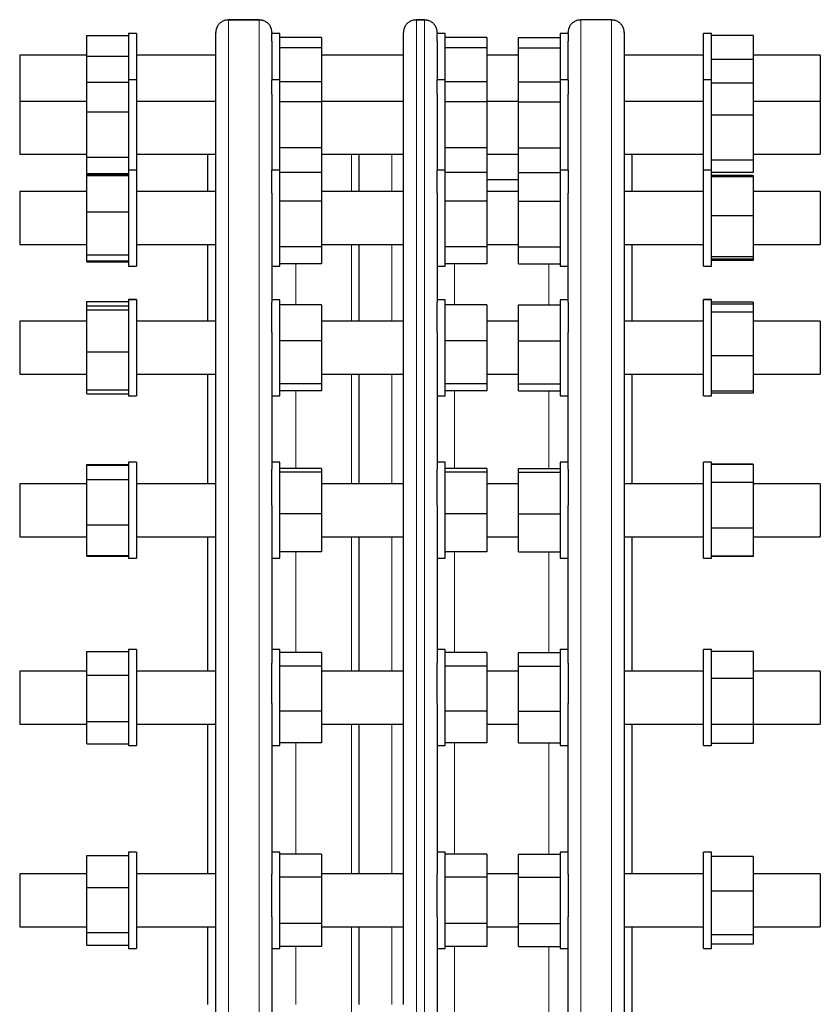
# Model space of a CAD drawing. Header units: millimetres. Extents: x 60 to 2033, y 72 to 1955.
# Tile 5 of 5: x 1533 to 2033, y 1315 to 1930. Entities that reach past the tile are written whole.
import ezdxf

# ---------------------------------------------------------------- set-up
doc = ezdxf.new("R2010")
doc.units = ezdxf.units.MM

msp = doc.modelspace()

# ---------------------------------------------------------------- linework, layer by layer
at = {"color": 7, "linetype": 'Continuous', "lineweight": 25}
for p, q in [((1682.97, 1929.54), (1663.97, 1929.54)), ((1663.97, 1929.54), (1682.97, 1929.54)), ((1781.18, 1929.54), (1786.18, 1929.54)), ((1786.18, 1929.54), (1781.18, 1929.54)), ((1902.97, 1929.54), (1883.97, 1929.54)), ((1575.47, 1919.73), (1601.47, 1919.73)), ((1575.47, 1906.74), (1575.47, 1919.73)), ((1606.47, 1920.91), (1601.47, 1920.91)), ((1606.47, 1920.91), (1601.47, 1920.91)), ((1601.47, 1920.91), (1601.47, 1892.01)), ((1601.47, 1920.91), (1601.47, 1920.91)), ((1606.47, 1920.91), (1606.47, 1892.01)), ((1606.47, 1920.91), (1606.47, 1920.91)), ((1655.97, 707.56), (1655.97, 1921.56)), ((1690.97, 1921.56), (1690.97, 1920.91)), ((1695.97, 1920.91), (1690.97, 1920.91)), ((1695.97, 1920.91), (1690.97, 1920.91)), ((1690.97, 1916.09), (1690.97, 1920.91)), ((1695.97, 1892.01), (1695.97, 1920.91)), ((1695.97, 1920.91), (1695.97, 1920.91)), ((1773.18, 1314.53), (1773.18, 1921.56)), ((1794.18, 1921.56), (1794.18, 1920.91)), ((1799.18, 1920.91), (1794.18, 1920.91)), ((1799.18, 1920.91), (1794.18, 1920.91)), ((1794.18, 1916.09), (1794.18, 1920.91)), ((1799.18, 1892.01), (1799.18, 1920.91)), ((1799.18, 1920.91), (1799.18, 1920.91)), ((1875.97, 1920.91), (1870.97, 1920.91)), ((1875.97, 1920.91), (1870.97, 1920.91)), ((1870.97, 1920.91), (1870.97, 1892.01)), ((1870.97, 1920.91), (1870.97, 1920.91)), ((1875.97, 1920.91), (1875.97, 1921.56)), ((1875.97, 1920.91), (1875.97, 1916.09)), ((1910.97, 1921.56), (1910.97, 1314.56)), ((1965.47, 1920.91), (1960.47, 1920.91)), ((1965.47, 1920.91), (1960.47, 1920.91)), ((1960.47, 1905.29), (1960.47, 1920.91)), ((1960.47, 1920.91), (1960.47, 1920.91)), ((1965.47, 1905.29), (1965.47, 1920.91)), ((1965.47, 1920.91), (1965.47, 1920.91)), ((1991.47, 1919.77), (1965.47, 1919.77)), ((1991.47, 1919.77), (1991.47, 1904.74)), ((1690.97, 1916.09), (1690.97, 1892.01)), ((1721.97, 1918.49), (1695.97, 1918.49)), ((1721.97, 1918.49), (1721.97, 1912.07)), ((1794.18, 1916.09), (1794.18, 1892.01)), ((1825.18, 1918.49), (1799.18, 1918.49)), ((1825.18, 1918.49), (1825.18, 1912.07)), ((1844.97, 1918.49), (1870.97, 1918.49)), ((1844.97, 1912.07), (1844.97, 1918.49)), ((1875.97, 1892.01), (1875.97, 1916.09)), ((1575.47, 1907.41), (1533.47, 1907.41)), ((1575.47, 1907.41), (1533.47, 1907.41)), ((1533.47, 1907.41), (1533.47, 1901.84)), ((1533.47, 1907.41), (1533.47, 1907.41)), ((1575.47, 1890.47), (1575.47, 1906.74)), ((1575.47, 1906.74), (1601.47, 1906.74)), ((1655.97, 1907.41), (1606.47, 1907.41)), ((1655.97, 1907.41), (1606.47, 1907.41)), ((1721.97, 1912.07), (1695.97, 1912.07)), ((1721.97, 1912.07), (1721.97, 1890.79)), ((1773.18, 1907.41), (1721.97, 1907.41)), ((1773.18, 1907.41), (1721.97, 1907.41)), ((1825.18, 1912.07), (1799.18, 1912.07)), ((1825.18, 1912.07), (1825.18, 1890.79)), ((1844.97, 1907.41), (1825.18, 1907.41)), ((1844.97, 1907.41), (1825.18, 1907.41)), ((1844.97, 1912.07), (1870.97, 1912.07)), ((1844.97, 1890.79), (1844.97, 1912.07)), ((1960.47, 1907.41), (1910.97, 1907.41)), ((1960.47, 1907.41), (1910.97, 1907.41)), ((2033.47, 1907.41), (1991.47, 1907.41)), ((2033.47, 1907.41), (1991.47, 1907.41)), ((2033.47, 1907.41), (2033.47, 1901.84)), ((2033.47, 1907.41), (2033.47, 1907.41)), ((1533.47, 1901.84), (1533.47, 1878.51)), ((1960.47, 1892.01), (1960.47, 1905.29)), ((1965.47, 1892.01), (1965.47, 1905.29)), ((1991.47, 1904.74), (1965.47, 1904.74)), ((1991.47, 1904.74), (1991.47, 1889.99)), ((2033.47, 1901.84), (2033.47, 1878.51)), ((1575.47, 1890.47), (1601.47, 1890.47)), ((1575.47, 1872.07), (1575.47, 1890.47)), ((1606.47, 1892.01), (1601.47, 1892.01)), ((1601.47, 1892.01), (1601.47, 1891.59)), ((1601.47, 1891.59), (1601.47, 1835.67)), ((1606.47, 1892.01), (1606.47, 1891.59)), ((1606.47, 1891.59), (1606.47, 1835.67)), ((1695.97, 1892.01), (1690.97, 1892.01)), ((1690.97, 1882.93), (1690.97, 1892.01)), ((1695.97, 1848.99), (1695.97, 1892.01)), ((1721.97, 1890.79), (1695.97, 1890.79)), ((1721.97, 1890.79), (1721.97, 1878.27)), ((1799.18, 1892.01), (1794.18, 1892.01)), ((1794.18, 1882.93), (1794.18, 1892.01)), ((1799.18, 1848.99), (1799.18, 1892.01)), ((1825.18, 1890.79), (1799.18, 1890.79)), ((1825.18, 1890.79), (1825.18, 1878.27)), ((1844.97, 1890.79), (1870.97, 1890.79)), ((1844.97, 1878.27), (1844.97, 1890.79)), ((1875.97, 1892.01), (1870.97, 1892.01)), ((1870.97, 1892.01), (1870.97, 1848.99)), ((1875.97, 1892.01), (1875.97, 1882.93)), ((1965.47, 1892.01), (1960.47, 1892.01)), ((1960.47, 1870.16), (1960.47, 1892.01)), ((1965.47, 1870.16), (1965.47, 1892.01)), ((1991.47, 1889.99), (1965.47, 1889.99)), ((1991.47, 1889.99), (1991.47, 1869.86)), ((1690.97, 1882.93), (1690.97, 1835.5)), ((1794.18, 1882.93), (1794.18, 1835.5)), ((1875.97, 1835.5), (1875.97, 1882.93)), ((1575.47, 1878.51), (1533.47, 1878.51)), ((1533.47, 1878.51), (1533.47, 1869.91)), ((1655.97, 1878.51), (1606.47, 1878.51)), ((1721.97, 1878.27), (1695.97, 1878.27)), ((1773.18, 1878.51), (1721.97, 1878.51)), ((1721.97, 1878.27), (1721.97, 1849.48)), ((1825.18, 1878.27), (1799.18, 1878.27)), ((1844.97, 1878.51), (1825.18, 1878.51)), ((1825.18, 1878.27), (1825.18, 1849.48)), ((1844.97, 1849.48), (1844.97, 1878.27)), ((1844.97, 1878.27), (1870.97, 1878.27)), ((1960.47, 1878.51), (1910.97, 1878.51)), ((2033.47, 1878.51), (1991.47, 1878.51)), ((2033.47, 1878.51), (2033.47, 1869.91)), ((1533.47, 1869.91), (1533.47, 1845.51)), ((1575.47, 1843.6), (1575.47, 1872.07)), ((1575.47, 1872.07), (1601.47, 1872.07)), ((1960.47, 1835.67), (1960.47, 1870.16)), ((1965.47, 1835.67), (1965.47, 1870.16)), ((1991.47, 1869.86), (1965.47, 1869.86)), ((1991.47, 1869.86), (1991.47, 1841.87)), ((2033.47, 1869.91), (2033.47, 1845.51)), ((1533.47, 1845.51), (1575.47, 1845.51)), ((1606.47, 1845.51), (1655.97, 1845.51)), ((1650.97, 1822.17), (1650.97, 1845.51)), ((1721.97, 1849.48), (1695.97, 1849.48)), ((1695.97, 1835.67), (1695.97, 1848.99)), ((1721.97, 1849.48), (1721.97, 1834.2)), ((1721.97, 1845.51), (1772.68, 1845.51)), ((1745.18, 1845.51), (1745.18, 1822.17)), ((1825.18, 1849.48), (1799.18, 1849.48)), ((1799.18, 1835.67), (1799.18, 1848.99)), ((1825.18, 1849.48), (1825.18, 1834.2)), ((1825.18, 1845.51), (1844.97, 1845.51)), ((1844.97, 1849.48), (1870.97, 1849.48)), ((1844.97, 1834.2), (1844.97, 1849.48)), ((1870.97, 1848.99), (1870.97, 1835.67)), ((1910.97, 1845.51), (1960.47, 1845.51)), ((1915.97, 1822.17), (1915.97, 1845.51)), ((1991.47, 1845.51), (2033.47, 1845.51)), ((1575.47, 1843.6), (1601.47, 1843.6)), ((1575.47, 1833.54), (1575.47, 1843.6)), ((1991.47, 1841.87), (1965.47, 1841.87)), ((1991.47, 1841.87), (1991.47, 1834.02)), ((1575.47, 1833.54), (1601.47, 1833.54)), ((1575.47, 1833.09), (1601.47, 1833.09)), ((1575.47, 1832.33), (1575.47, 1833.09)), ((1606.47, 1835.65), (1601.47, 1835.65)), ((1601.47, 1835.65), (1601.47, 1833.38)), ((1601.47, 1833.38), (1601.47, 1775.65)), ((1606.47, 1835.65), (1606.47, 1833.38)), ((1606.47, 1833.38), (1606.47, 1775.65)), ((1695.97, 1835.65), (1690.97, 1835.65)), ((1690.97, 1821.27), (1690.97, 1835.5)), ((1695.97, 1786.95), (1695.97, 1835.65)), ((1721.97, 1834.2), (1695.97, 1834.2)), ((1721.97, 1834.2), (1721.97, 1816.2)), ((1799.18, 1835.65), (1794.18, 1835.65)), ((1794.18, 1821.27), (1794.18, 1835.5)), ((1799.18, 1786.95), (1799.18, 1835.65)), ((1825.18, 1834.2), (1799.18, 1834.2)), ((1825.18, 1834.2), (1825.18, 1816.2)), ((1844.97, 1834.2), (1870.97, 1834.2)), ((1844.97, 1816.2), (1844.97, 1834.2)), ((1875.97, 1835.65), (1870.97, 1835.65)), ((1870.97, 1835.65), (1870.97, 1786.95)), ((1875.97, 1835.5), (1875.97, 1821.27)), ((1965.47, 1835.65), (1960.47, 1835.65)), ((1960.47, 1807.18), (1960.47, 1835.65)), ((1965.47, 1807.18), (1965.47, 1835.65)), ((1991.47, 1834.02), (1965.47, 1834.02)), ((1575.47, 1832.33), (1601.47, 1832.33)), ((1575.47, 1809.44), (1575.47, 1832.33)), ((1844.97, 1829.56), (1825.18, 1829.56)), ((1991.47, 1832.28), (1965.47, 1832.28)), ((1991.47, 1831.35), (1965.47, 1831.35)), ((1991.47, 1832.28), (1991.47, 1831.35)), ((1991.47, 1831.35), (1991.47, 1807.12)), ((1575.47, 1822.17), (1533.47, 1822.17)), ((1533.47, 1822.17), (1533.47, 1822.15)), ((1575.47, 1822.15), (1533.47, 1822.15)), ((1533.47, 1822.15), (1533.47, 1810.14)), ((1650.97, 1822.17), (1606.47, 1822.17)), ((1655.97, 1822.15), (1606.47, 1822.15)), ((1690.97, 1821.27), (1690.97, 1753.12)), ((1773.18, 1822.15), (1721.97, 1822.15)), ((1794.18, 1821.27), (1794.18, 1753.12)), ((1844.97, 1822.15), (1825.18, 1822.15)), ((1875.97, 1753.12), (1875.97, 1821.27)), ((1960.47, 1822.15), (1910.97, 1822.15)), ((1960.47, 1822.17), (1915.97, 1822.17)), ((2033.47, 1822.17), (1991.47, 1822.17)), ((2033.47, 1822.15), (1991.47, 1822.15)), ((2033.47, 1822.17), (2033.47, 1822.15)), ((2033.47, 1822.15), (2033.47, 1810.14)), ((1721.97, 1816.2), (1695.97, 1816.2)), ((1721.97, 1816.2), (1721.97, 1787.65)), ((1825.18, 1816.2), (1799.18, 1816.2)), ((1825.18, 1816.2), (1825.18, 1787.65)), ((1844.97, 1816.2), (1870.97, 1816.2)), ((1844.97, 1787.65), (1844.97, 1816.2)), ((1533.47, 1810.14), (1533.47, 1789.15)), ((1575.47, 1782.76), (1575.47, 1809.44)), ((1575.47, 1809.44), (1601.47, 1809.44)), ((2033.47, 1810.14), (2033.47, 1789.15)), ((1960.47, 1775.65), (1960.47, 1807.18)), ((1965.47, 1775.65), (1965.47, 1807.18)), ((1991.47, 1807.12), (1965.47, 1807.12)), ((1991.47, 1807.12), (1991.47, 1781.42)), ((1533.47, 1789.15), (1575.47, 1789.15)), ((1606.47, 1789.15), (1655.97, 1789.15)), ((1650.97, 1741.19), (1650.97, 1789.17)), ((1721.97, 1787.65), (1695.97, 1787.65)), ((1695.97, 1775.65), (1695.97, 1786.95)), ((1721.97, 1789.15), (1773.09, 1789.15)), ((1721.97, 1787.65), (1721.97, 1777.11)), ((1745.18, 1789.17), (1745.18, 1741.19)), ((1825.18, 1787.65), (1799.18, 1787.65)), ((1799.18, 1775.65), (1799.18, 1786.95)), ((1825.18, 1789.15), (1844.97, 1789.15)), ((1825.18, 1787.65), (1825.18, 1777.11)), ((1844.97, 1787.65), (1870.97, 1787.65)), ((1844.97, 1777.11), (1844.97, 1787.65)), ((1870.97, 1786.95), (1870.97, 1775.65)), ((1910.97, 1789.15), (1960.47, 1789.15)), ((1915.97, 1741.19), (1915.97, 1789.17)), ((1991.47, 1789.15), (2033.47, 1789.15)), ((1575.47, 1782.76), (1601.47, 1782.76)), ((1575.47, 1778.97), (1575.47, 1782.76)), ((1575.47, 1778.97), (1601.47, 1778.97)), ((1575.47, 1778.24), (1575.47, 1778.97)), ((1575.47, 1778.24), (1601.47, 1778.24)), ((1991.47, 1781.42), (1965.47, 1781.42)), ((1991.47, 1779.95), (1965.47, 1779.95)), ((1991.47, 1779.05), (1965.47, 1779.05)), ((1991.47, 1781.42), (1991.47, 1779.95)), ((1991.47, 1779.95), (1991.47, 1779.05)), ((1601.47, 1775.65), (1606.47, 1775.65)), ((1690.97, 1775.65), (1695.97, 1775.65)), ((1721.97, 1777.11), (1695.97, 1777.11)), ((1794.18, 1775.65), (1799.18, 1775.65)), ((1825.18, 1777.11), (1799.18, 1777.11)), ((1844.97, 1777.11), (1870.97, 1777.11)), ((1870.97, 1775.65), (1875.97, 1775.65)), ((1960.47, 1775.65), (1965.47, 1775.65)), ((1575.47, 1753.43), (1601.47, 1753.43)), ((1575.47, 1750.9), (1575.47, 1753.43)), ((1606.47, 1754.69), (1601.47, 1754.69)), ((1601.47, 1754.69), (1601.47, 1754.67)), ((1606.47, 1754.67), (1601.47, 1754.67)), ((1601.47, 1754.67), (1601.47, 1749.15)), ((1606.47, 1754.69), (1606.47, 1754.67)), ((1606.47, 1754.67), (1606.47, 1749.15)), ((1695.97, 1754.67), (1690.97, 1754.67)), ((1690.97, 1734.2), (1690.97, 1753.12)), ((1695.97, 1701.21), (1695.97, 1754.67)), ((1799.18, 1754.67), (1794.18, 1754.67)), ((1794.18, 1734.2), (1794.18, 1753.12)), ((1799.18, 1701.21), (1799.18, 1754.67)), ((1875.97, 1754.67), (1870.97, 1754.67)), ((1870.97, 1754.67), (1870.97, 1701.21)), ((1875.97, 1753.12), (1875.97, 1734.2)), ((1965.47, 1754.69), (1960.47, 1754.69)), ((1960.47, 1754.67), (1960.47, 1754.69)), ((1965.47, 1754.67), (1960.47, 1754.67)), ((1960.47, 1719.49), (1960.47, 1754.67)), ((1965.47, 1754.67), (1965.47, 1754.69)), ((1965.47, 1719.49), (1965.47, 1754.67)), ((1991.47, 1753.12), (1965.47, 1753.12)), ((1991.47, 1753.12), (1991.47, 1751.78)), ((1575.47, 1750.9), (1601.47, 1750.9)), ((1575.47, 1748.23), (1575.47, 1750.9)), ((1575.47, 1748.23), (1601.47, 1748.23)), ((1575.47, 1722), (1575.47, 1748.23)), ((1601.47, 1749.15), (1601.47, 1694.67)), ((1606.47, 1749.15), (1606.47, 1694.67)), ((1721.97, 1751.54), (1695.97, 1751.54)), ((1721.97, 1751.54), (1721.97, 1728.97)), ((1825.18, 1751.54), (1799.18, 1751.54)), ((1825.18, 1751.54), (1825.18, 1728.97)), ((1844.97, 1728.97), (1844.97, 1751.54)), ((1844.97, 1751.54), (1870.97, 1751.54)), ((1991.47, 1751.78), (1965.47, 1751.78)), ((1991.47, 1746.8), (1965.47, 1746.8)), ((1991.47, 1751.78), (1991.47, 1746.8)), ((1991.47, 1746.8), (1991.47, 1719.69)), ((1575.47, 1741.19), (1533.47, 1741.19)), ((1533.47, 1741.19), (1533.47, 1741.17)), ((1575.47, 1741.17), (1533.47, 1741.17)), ((1533.47, 1741.17), (1533.47, 1725.51)), ((1650.97, 1741.19), (1606.47, 1741.19)), ((1655.97, 1741.17), (1606.47, 1741.17)), ((1773.18, 1741.17), (1721.97, 1741.17)), ((1844.97, 1741.17), (1825.18, 1741.17)), ((1960.47, 1741.17), (1910.97, 1741.17)), ((1960.47, 1741.19), (1915.97, 1741.19)), ((2033.47, 1741.19), (1991.47, 1741.19)), ((2033.47, 1741.17), (1991.47, 1741.17)), ((2033.47, 1741.19), (2033.47, 1741.17)), ((2033.47, 1741.17), (2033.47, 1725.51)), ((1690.97, 1734.2), (1690.97, 1648.74)), ((1721.97, 1728.97), (1695.97, 1728.97)), ((1721.97, 1728.97), (1721.97, 1702.1)), ((1794.18, 1734.2), (1794.18, 1648.74)), ((1825.18, 1728.97), (1799.18, 1728.97)), ((1825.18, 1728.97), (1825.18, 1702.1)), ((1844.97, 1702.1), (1844.97, 1728.97)), ((1844.97, 1728.97), (1870.97, 1728.97)), ((1875.97, 1648.74), (1875.97, 1734.2)), ((1533.47, 1725.51), (1533.47, 1708.17)), ((1575.47, 1722), (1601.47, 1722)), ((1575.47, 1698.44), (1575.47, 1722)), ((2033.47, 1725.51), (2033.47, 1708.17)), ((1960.47, 1694.67), (1960.47, 1719.49)), ((1991.47, 1719.69), (1965.47, 1719.69)), ((1965.47, 1694.67), (1965.47, 1719.49)), ((1991.47, 1719.69), (1991.47, 1697.55)), ((1533.47, 1708.17), (1575.47, 1708.17)), ((1606.47, 1708.17), (1655.97, 1708.17)), ((1650.97, 1639.65), (1650.97, 1708.19)), ((1721.97, 1708.17), (1773.18, 1708.17)), ((1745.18, 1708.19), (1745.18, 1639.65)), ((1825.18, 1708.17), (1844.97, 1708.17)), ((1910.97, 1708.17), (1960.47, 1708.17)), ((1915.97, 1639.65), (1915.97, 1708.19)), ((1991.47, 1708.17), (2033.47, 1708.17)), ((1575.47, 1698.44), (1601.47, 1698.44)), ((1575.47, 1695.95), (1575.47, 1698.44)), ((1721.97, 1702.1), (1695.97, 1702.1)), ((1695.97, 1694.67), (1695.97, 1701.21)), ((1721.97, 1697.8), (1695.97, 1697.8)), ((1721.97, 1702.1), (1721.97, 1697.8)), ((1825.18, 1702.1), (1799.18, 1702.1)), ((1799.18, 1694.67), (1799.18, 1701.21)), ((1825.18, 1697.8), (1799.18, 1697.8)), ((1825.18, 1702.1), (1825.18, 1697.8)), ((1844.97, 1702.1), (1870.97, 1702.1)), ((1844.97, 1697.8), (1844.97, 1702.1)), ((1844.97, 1697.8), (1870.97, 1697.8)), ((1870.97, 1701.21), (1870.97, 1694.67)), ((1991.47, 1697.55), (1965.47, 1697.55)), ((1991.47, 1697.55), (1991.47, 1696.26)), ((1575.47, 1695.95), (1601.47, 1695.95)), ((1601.47, 1694.67), (1606.47, 1694.67)), ((1690.97, 1694.67), (1695.97, 1694.67)), ((1794.18, 1694.67), (1799.18, 1694.67)), ((1870.97, 1694.67), (1875.97, 1694.67)), ((1960.47, 1694.67), (1965.47, 1694.67)), ((1991.47, 1696.26), (1965.47, 1696.26)), ((1575.47, 1651.77), (1601.47, 1651.77)), ((1575.47, 1651.38), (1575.47, 1651.77)), ((1575.47, 1651.38), (1601.47, 1651.38)), ((1575.47, 1642.38), (1575.47, 1651.38)), ((1606.47, 1653.15), (1601.47, 1653.15)), ((1601.47, 1653.15), (1601.47, 1653.12)), ((1606.47, 1653.12), (1601.47, 1653.12)), ((1601.47, 1653.12), (1601.47, 1643.13)), ((1606.47, 1653.15), (1606.47, 1653.12)), ((1606.47, 1653.12), (1606.47, 1643.13)), ((1695.97, 1653.12), (1690.97, 1653.12)), ((1690.97, 1626.08), (1690.97, 1648.74)), ((1695.97, 1596.1), (1695.97, 1653.12)), ((1721.97, 1649.13), (1695.97, 1649.13)), ((1721.97, 1649.13), (1721.97, 1646.98)), ((1799.18, 1653.12), (1794.18, 1653.12)), ((1794.18, 1626.08), (1794.18, 1648.74)), ((1799.18, 1596.1), (1799.18, 1653.12)), ((1825.18, 1649.13), (1799.18, 1649.13)), ((1825.18, 1649.13), (1825.18, 1646.98)), ((1844.97, 1649.13), (1870.97, 1649.13)), ((1844.97, 1646.98), (1844.97, 1649.13)), ((1875.97, 1653.12), (1870.97, 1653.12)), ((1870.97, 1653.12), (1870.97, 1596.1)), ((1875.97, 1648.74), (1875.97, 1626.08)), ((1965.47, 1653.15), (1960.47, 1653.15)), ((1960.47, 1653.12), (1960.47, 1653.15)), ((1965.47, 1653.12), (1960.47, 1653.12)), ((1960.47, 1611.5), (1960.47, 1653.12)), ((1965.47, 1653.12), (1965.47, 1653.15)), ((1965.47, 1611.5), (1965.47, 1653.12)), ((1991.47, 1651.98), (1965.47, 1651.98)), ((1991.47, 1651.76), (1965.47, 1651.76)), ((1991.47, 1651.98), (1991.47, 1651.76)), ((1991.47, 1651.76), (1991.47, 1640.58)), ((1575.47, 1614.12), (1575.47, 1642.38)), ((1575.47, 1642.38), (1601.47, 1642.38)), ((1601.47, 1643.13), (1601.47, 1593.12)), ((1606.47, 1643.13), (1606.47, 1593.12)), ((1721.97, 1646.98), (1695.97, 1646.98)), ((1721.97, 1646.98), (1721.97, 1620.97)), ((1825.18, 1646.98), (1799.18, 1646.98)), ((1825.18, 1646.98), (1825.18, 1620.97)), ((1844.97, 1646.98), (1870.97, 1646.98)), ((1844.97, 1620.97), (1844.97, 1646.98)), ((1575.47, 1639.65), (1533.47, 1639.65)), ((1533.47, 1639.65), (1533.47, 1639.62)), ((1575.47, 1639.62), (1533.47, 1639.62)), ((1533.47, 1639.62), (1533.47, 1620.28)), ((1650.97, 1639.65), (1606.47, 1639.65)), ((1655.97, 1639.62), (1606.47, 1639.62)), ((1773.18, 1639.62), (1721.97, 1639.62)), ((1844.97, 1639.62), (1825.18, 1639.62)), ((1960.47, 1639.62), (1910.97, 1639.62)), ((1960.47, 1639.65), (1915.97, 1639.65)), ((1991.47, 1640.58), (1965.47, 1640.58)), ((1991.47, 1640.58), (1991.47, 1611.94)), ((2033.47, 1639.65), (1991.47, 1639.65)), ((2033.47, 1639.62), (1991.47, 1639.62)), ((2033.47, 1639.65), (2033.47, 1639.62)), ((2033.47, 1639.62), (2033.47, 1620.28)), ((1690.97, 1626.08), (1690.97, 1527.6)), ((1794.18, 1626.08), (1794.18, 1527.6)), ((1875.97, 1527.6), (1875.97, 1626.08)), ((1533.47, 1620.28), (1533.47, 1606.62)), ((1721.97, 1620.97), (1695.97, 1620.97)), ((1721.97, 1620.97), (1721.97, 1597.12)), ((1825.18, 1620.97), (1799.18, 1620.97)), ((1825.18, 1620.97), (1825.18, 1597.12)), ((1844.97, 1620.97), (1870.97, 1620.97)), ((1844.97, 1597.12), (1844.97, 1620.97)), ((2033.47, 1620.28), (2033.47, 1606.62)), ((1575.47, 1594.87), (1575.47, 1614.12)), ((1575.47, 1614.12), (1601.47, 1614.12)), ((1960.47, 1593.12), (1960.47, 1611.5)), ((1991.47, 1611.94), (1965.47, 1611.94)), ((1965.47, 1593.12), (1965.47, 1611.5)), ((1991.47, 1611.94), (1991.47, 1594.48)), ((1533.47, 1606.62), (1575.47, 1606.62)), ((1606.47, 1606.62), (1655.97, 1606.62)), ((1650.97, 1522.63), (1650.97, 1606.65)), ((1721.97, 1606.62), (1773.18, 1606.62)), ((1745.18, 1606.65), (1745.18, 1522.61)), ((1825.18, 1606.62), (1844.97, 1606.62)), ((1910.97, 1606.62), (1960.47, 1606.62)), ((1915.97, 1522.63), (1915.97, 1606.65)), ((1991.47, 1606.62), (2033.47, 1606.62)), ((1575.47, 1594.87), (1601.47, 1594.87)), ((1575.47, 1594.53), (1575.47, 1594.87)), ((1575.47, 1594.53), (1601.47, 1594.53)), ((1601.47, 1593.12), (1606.47, 1593.12)), ((1690.97, 1593.12), (1695.97, 1593.12)), ((1721.97, 1597.12), (1695.97, 1597.12)), ((1695.97, 1593.12), (1695.97, 1596.1)), ((1794.18, 1593.12), (1799.18, 1593.12)), ((1825.18, 1597.12), (1799.18, 1597.12)), ((1799.18, 1593.12), (1799.18, 1596.1)), ((1844.97, 1597.12), (1870.97, 1597.12)), ((1870.97, 1596.1), (1870.97, 1593.12)), ((1870.97, 1593.12), (1875.97, 1593.12)), ((1960.47, 1593.12), (1965.47, 1593.12)), ((1991.47, 1594.48), (1965.47, 1594.48)), ((1991.47, 1594.32), (1965.47, 1594.32)), ((1991.47, 1594.48), (1991.47, 1594.32)), ((1575.47, 1520.09), (1575.47, 1534.97)), ((1575.47, 1534.97), (1601.47, 1534.97)), ((1606.47, 1536.13), (1601.47, 1536.13)), ((1601.47, 1536.13), (1601.47, 1536.11)), ((1606.47, 1536.11), (1601.47, 1536.11)), ((1601.47, 1536.11), (1601.47, 1520.64)), ((1606.47, 1536.13), (1606.47, 1536.11)), ((1606.47, 1536.11), (1606.47, 1520.64)), ((1695.97, 1536.11), (1690.97, 1536.11)), ((1695.97, 1476.86), (1695.97, 1536.11)), ((1721.97, 1534.25), (1695.97, 1534.25)), ((1721.97, 1534.25), (1721.97, 1525.74)), ((1799.18, 1536.11), (1794.18, 1536.11)), ((1799.18, 1476.86), (1799.18, 1536.11)), ((1825.18, 1534.25), (1799.18, 1534.25)), ((1825.18, 1534.25), (1825.18, 1525.74)), ((1844.97, 1534.25), (1870.97, 1534.25)), ((1844.97, 1525.74), (1844.97, 1534.25)), ((1875.97, 1536.11), (1870.97, 1536.11)), ((1870.97, 1536.11), (1870.97, 1476.86)), ((1965.47, 1536.13), (1960.47, 1536.13)), ((1960.47, 1536.11), (1960.47, 1536.13)), ((1965.47, 1536.11), (1960.47, 1536.11)), ((1960.47, 1488.62), (1960.47, 1536.11)), ((1965.47, 1536.11), (1965.47, 1536.13)), ((1965.47, 1488.62), (1965.47, 1536.11)), ((1991.47, 1534.83), (1965.47, 1534.83)), ((1991.47, 1534.83), (1991.47, 1518.01)), ((1690.97, 1502.35), (1690.97, 1527.6)), ((1721.97, 1525.74), (1695.97, 1525.74)), ((1721.97, 1525.74), (1721.97, 1497.6)), ((1794.18, 1502.35), (1794.18, 1527.6)), ((1825.18, 1525.74), (1799.18, 1525.74)), ((1825.18, 1525.74), (1825.18, 1497.6)), ((1844.97, 1525.74), (1870.97, 1525.74)), ((1844.97, 1497.6), (1844.97, 1525.74)), ((1875.97, 1527.6), (1875.97, 1502.35)), ((1575.47, 1522.63), (1533.47, 1522.63)), ((1533.47, 1522.63), (1533.47, 1522.61)), ((1575.47, 1522.61), (1533.47, 1522.61)), ((1533.47, 1522.61), (1533.47, 1499.71)), ((1575.47, 1491.23), (1575.47, 1520.09)), ((1575.47, 1520.09), (1601.47, 1520.09)), ((1601.47, 1520.64), (1601.47, 1476.11)), ((1650.97, 1522.63), (1606.47, 1522.63)), ((1655.97, 1522.61), (1606.47, 1522.61)), ((1606.47, 1520.64), (1606.47, 1476.11)), ((1773.18, 1522.61), (1721.97, 1522.61)), ((1844.97, 1522.61), (1825.18, 1522.61)), ((1960.47, 1522.61), (1910.97, 1522.61)), ((1960.47, 1522.63), (1915.97, 1522.63)), ((2033.47, 1522.63), (1991.47, 1522.63)), ((2033.47, 1522.61), (1991.47, 1522.61)), ((2033.47, 1522.63), (2033.47, 1522.61)), ((2033.47, 1522.61), (2033.47, 1499.71)), ((1991.47, 1518.01), (1965.47, 1518.01)), ((1991.47, 1518.01), (1991.47, 1489.28)), ((1690.97, 1502.35), (1690.97, 1395.78)), ((1794.18, 1502.35), (1794.18, 1395.78)), ((1875.97, 1395.78), (1875.97, 1502.35)), ((1533.47, 1499.71), (1533.47, 1489.61)), ((1721.97, 1497.6), (1695.97, 1497.6)), ((1721.97, 1497.6), (1721.97, 1477.96)), ((1825.18, 1497.6), (1799.18, 1497.6)), ((1825.18, 1497.6), (1825.18, 1477.96)), ((1844.97, 1497.6), (1870.97, 1497.6)), ((1844.97, 1477.96), (1844.97, 1497.6)), ((2033.47, 1499.71), (2033.47, 1489.61)), ((1533.47, 1489.61), (1575.47, 1489.61)), ((1575.47, 1491.23), (1601.47, 1491.23)), ((1575.47, 1477.24), (1575.47, 1491.23)), ((1606.47, 1489.61), (1655.97, 1489.61)), ((1650.97, 1396.01), (1650.97, 1489.63)), ((1721.97, 1489.61), (1773.18, 1489.61)), ((1745.18, 1489.61), (1745.18, 1395.98)), ((1825.18, 1489.61), (1844.97, 1489.61)), ((1910.97, 1489.61), (1960.47, 1489.61)), ((1915.97, 1396.01), (1915.97, 1489.63)), ((1960.47, 1476.11), (1960.47, 1488.62)), ((1991.47, 1489.28), (1965.47, 1489.28)), ((1965.47, 1476.11), (1965.47, 1488.62)), ((1991.47, 1489.61), (2033.47, 1489.61)), ((1991.47, 1489.28), (1991.47, 1477.38)), ((1575.47, 1477.24), (1601.47, 1477.24)), ((1601.47, 1476.11), (1606.47, 1476.11)), ((1690.97, 1476.11), (1695.97, 1476.11)), ((1721.97, 1477.96), (1695.97, 1477.96)), ((1695.97, 1476.11), (1695.97, 1476.86)), ((1794.18, 1476.11), (1799.18, 1476.11)), ((1825.18, 1477.96), (1799.18, 1477.96)), ((1799.18, 1476.11), (1799.18, 1476.86)), ((1844.97, 1477.96), (1870.97, 1477.96)), ((1870.97, 1476.86), (1870.97, 1476.11)), ((1870.97, 1476.11), (1875.97, 1476.11)), ((1960.47, 1476.11), (1965.47, 1476.11)), ((1991.47, 1477.38), (1965.47, 1477.38)), ((1606.47, 1409.51), (1601.47, 1409.51)), ((1601.47, 1409.51), (1601.47, 1409.48)), ((1606.47, 1409.48), (1601.47, 1409.48)), ((1601.47, 1409.48), (1601.47, 1387.81)), ((1606.47, 1409.51), (1606.47, 1409.48)), ((1606.47, 1409.48), (1606.47, 1387.81)), ((1695.97, 1409.48), (1690.97, 1409.48)), ((1695.97, 1349.48), (1695.97, 1409.48)), ((1721.97, 1408.35), (1695.97, 1408.35)), ((1721.97, 1408.35), (1721.97, 1393.92)), ((1799.18, 1409.48), (1794.18, 1409.48)), ((1799.18, 1349.48), (1799.18, 1409.48)), ((1825.18, 1408.35), (1799.18, 1408.35)), ((1825.18, 1408.35), (1825.18, 1393.92)), ((1844.97, 1408.35), (1870.97, 1408.35)), ((1844.97, 1393.92), (1844.97, 1408.35)), ((1875.97, 1409.48), (1870.97, 1409.48)), ((1870.97, 1409.48), (1870.97, 1349.48)), ((1965.47, 1409.51), (1960.47, 1409.51)), ((1960.47, 1409.48), (1960.47, 1409.51)), ((1965.47, 1409.48), (1960.47, 1409.48)), ((1960.47, 1357.01), (1960.47, 1409.48)), ((1965.47, 1409.48), (1965.47, 1409.51)), ((1965.47, 1357.01), (1965.47, 1409.48)), ((1575.47, 1387.5), (1575.47, 1407.51)), ((1575.47, 1407.51), (1601.47, 1407.51)), ((1991.47, 1406.86), (1965.47, 1406.86)), ((1991.47, 1406.86), (1991.47, 1385.24)), ((1575.47, 1396.01), (1533.47, 1396.01)), ((1533.47, 1396.01), (1533.47, 1395.98)), ((1575.47, 1395.98), (1533.47, 1395.98)), ((1533.47, 1395.98), (1533.47, 1369.87)), ((1650.97, 1396.01), (1606.47, 1396.01)), ((1655.97, 1395.98), (1606.47, 1395.98)), ((1690.97, 1369.2), (1690.97, 1395.78)), ((1721.97, 1393.92), (1695.97, 1393.92)), ((1773.18, 1395.98), (1721.97, 1395.98)), ((1721.97, 1393.92), (1721.97, 1365.05)), ((1794.18, 1369.2), (1794.18, 1395.78)), ((1825.18, 1393.92), (1799.18, 1393.92)), ((1844.97, 1395.98), (1825.18, 1395.98)), ((1825.18, 1393.92), (1825.18, 1365.05)), ((1844.97, 1393.92), (1870.97, 1393.92)), ((1844.97, 1365.05), (1844.97, 1393.92)), ((1875.97, 1395.78), (1875.97, 1369.2)), ((1960.47, 1395.98), (1910.97, 1395.98)), ((1960.47, 1396.01), (1915.97, 1396.01)), ((2033.47, 1396.01), (1991.47, 1396.01)), ((2033.47, 1395.98), (1991.47, 1395.98)), ((2033.47, 1396.01), (2033.47, 1395.98)), ((2033.47, 1395.98), (2033.47, 1369.87)), ((1575.47, 1359.47), (1575.47, 1387.5)), ((1575.47, 1387.5), (1601.47, 1387.5)), ((1601.47, 1387.81), (1601.47, 1349.48)), ((1606.47, 1387.81), (1606.47, 1349.48)), ((1991.47, 1385.24), (1965.47, 1385.24)), ((1991.47, 1385.24), (1991.47, 1357.86)), ((1533.47, 1369.87), (1533.47, 1362.98)), ((1690.97, 1369.2), (1690.97, 1259.89)), ((1794.18, 1369.2), (1794.18, 1259.89)), ((1875.97, 1259.89), (1875.97, 1369.2)), ((2033.47, 1369.87), (2033.47, 1362.98)), ((1533.47, 1362.98), (1575.47, 1362.98)), ((1575.47, 1359.47), (1601.47, 1359.47)), ((1575.47, 1351.46), (1575.47, 1359.47)), ((1606.47, 1362.98), (1655.97, 1362.98)), ((1650.97, 1314.54), (1650.97, 1363.01)), ((1721.97, 1365.05), (1695.97, 1365.05)), ((1721.97, 1365.05), (1721.97, 1350.62)), ((1721.97, 1362.98), (1773.18, 1362.98)), ((1745.18, 1362.98), (1745.18, 1314.53)), ((1825.18, 1365.05), (1799.18, 1365.05)), ((1825.18, 1365.05), (1825.18, 1350.62)), ((1825.18, 1362.98), (1844.97, 1362.98)), ((1844.97, 1365.05), (1870.97, 1365.05)), ((1844.97, 1350.62), (1844.97, 1365.05)), ((1910.97, 1362.98), (1960.47, 1362.98)), ((1915.97, 1314.56), (1915.97, 1363.01)), ((1991.47, 1362.98), (2033.47, 1362.98)), ((1960.47, 1349.48), (1960.47, 1357.01)), ((1991.47, 1357.86), (1965.47, 1357.86)), ((1965.47, 1349.48), (1965.47, 1357.01)), ((1991.47, 1357.86), (1991.47, 1352.11)), ((1575.47, 1351.46), (1601.47, 1351.46)), ((1601.47, 1349.48), (1606.47, 1349.48)), ((1690.97, 1349.48), (1695.97, 1349.48)), ((1721.97, 1350.62), (1695.97, 1350.62)), ((1794.18, 1349.48), (1799.18, 1349.48)), ((1825.18, 1350.62), (1799.18, 1350.62)), ((1844.97, 1350.62), (1870.97, 1350.62)), ((1870.97, 1349.48), (1875.97, 1349.48)), ((1960.47, 1349.48), (1965.47, 1349.48)), ((1991.47, 1352.11), (1965.47, 1352.11)), ((1910.97, 1314.56), (1910.97, 707.56)), ((1915.97, 1266.13), (1915.97, 1314.56))]:
    msp.add_line(p, q, dxfattribs=at)
at = {"color": 8, "linetype": 'Continuous', "lineweight": 18}
for p, q in [((1663.97, 1929.54), (1663.97, 699.57)), ((1682.97, 699.57), (1682.97, 1929.54)), ((1781.18, 1929.54), (1781.18, 699.57)), ((1786.18, 699.57), (1786.18, 1929.54)), ((1883.97, 1929.54), (1883.97, 699.57)), ((1902.97, 699.57), (1902.97, 1929.54)), ((1740.66, 1822.15), (1740.66, 1845.51)), ((1765.87, 1822.15), (1765.87, 1845.51)), ((1740.66, 1741.17), (1740.66, 1789.15)), ((1765.87, 1741.17), (1765.87, 1789.15)), ((1705.97, 1777.11), (1705.97, 1751.54)), ((1804.97, 1777.11), (1804.97, 1751.54)), ((1863.97, 1751.54), (1863.97, 1777.11)), ((1740.66, 1639.62), (1740.66, 1708.17)), ((1765.87, 1639.62), (1765.87, 1708.17)), ((1705.97, 1697.8), (1705.97, 1649.13)), ((1804.97, 1697.8), (1804.97, 1649.13)), ((1863.97, 1649.13), (1863.97, 1697.8)), ((1740.66, 1522.61), (1740.66, 1606.62)), ((1765.87, 1522.61), (1765.87, 1606.62)), ((1705.97, 1597.12), (1705.97, 1534.25)), ((1804.97, 1597.12), (1804.97, 1534.25)), ((1863.97, 1534.25), (1863.97, 1597.12)), ((1740.66, 1395.98), (1740.66, 1489.61)), ((1765.87, 1395.98), (1765.87, 1489.61)), ((1705.97, 1477.96), (1705.97, 1408.35)), ((1804.97, 1477.96), (1804.97, 1408.35)), ((1863.97, 1408.35), (1863.97, 1477.96)), ((1740.66, 1266.1), (1740.66, 1362.98)), ((1765.87, 1314.53), (1765.87, 1362.98)), ((1705.97, 1350.62), (1705.97, 1314.54)), ((1804.97, 1350.62), (1804.97, 1277.75)), ((1863.97, 1277.75), (1863.97, 1350.62))]:
    msp.add_line(p, q, dxfattribs=at)
at = {"color": 7, "linetype": 'Continuous', "lineweight": 25}
for centre, start, end in [((1663.97, 1921.56), 150.00196, 180), ((1682.97, 1921.56), 0, 30.15283), ((1781.18, 1921.56), 150.02224, 180), ((1786.18, 1921.56), 360, 30.28213), ((1883.97, 1921.56), 149.99254, 180), ((1902.97, 1921.56), 0, 30.0258)]:
    msp.add_arc(centre, 8, start, end, dxfattribs=at)
for points, knots in [([(1657.04, 1925.56), (1657.34, 1926.08), (1657.7, 1926.57), (1658.35, 1927.26), (1658.59, 1927.48), (1659.1, 1927.91), (1659.38, 1928.11), (1659.97, 1928.49), (1660.28, 1928.66), (1660.94, 1928.96), (1661.3, 1929.1), (1662.02, 1929.32), (1662.4, 1929.4), (1663.17, 1929.51), (1663.57, 1929.54), (1663.97, 1929.54)], [0, 0, 0, 0, 0.25, 0.25, 0.375, 0.375, 0.5, 0.5, 0.625, 0.625, 0.75, 0.75, 0.875, 0.875, 1, 1, 1, 1]), ([(1682.97, 1929.54), (1683.37, 1929.54), (1683.76, 1929.52), (1684.34, 1929.43), (1684.53, 1929.39), (1684.9, 1929.31), (1685.09, 1929.26), (1685.64, 1929.1), (1685.99, 1928.97), (1686.65, 1928.66), (1686.97, 1928.49), (1687.85, 1927.93), (1688.35, 1927.51), (1689.01, 1926.81), (1689.21, 1926.57), (1689.58, 1926.07), (1689.75, 1925.82), (1689.9, 1925.56)], [0, 0, 0, 0, 0.125, 0.125, 0.1875, 0.1875, 0.25, 0.25, 0.375, 0.375, 0.5, 0.5, 0.75, 0.75, 0.875, 0.875, 1, 1, 1, 1]), ([(1774.25, 1925.56), (1774.55, 1926.08), (1774.91, 1926.57), (1775.56, 1927.26), (1775.79, 1927.48), (1776.3, 1927.91), (1776.58, 1928.11), (1777.17, 1928.49), (1777.48, 1928.66), (1778.15, 1928.96), (1778.5, 1929.1), (1779.23, 1929.32), (1779.6, 1929.4), (1780.37, 1929.51), (1780.77, 1929.54), (1781.18, 1929.54)], [0, 0, 0, 0, 0.25, 0.25, 0.375, 0.375, 0.5, 0.5, 0.625, 0.625, 0.75, 0.75, 0.875, 0.875, 1, 1, 1, 1]), ([(1786.18, 1929.54), (1786.57, 1929.54), (1786.97, 1929.52), (1787.54, 1929.43), (1787.73, 1929.39), (1788.11, 1929.31), (1788.3, 1929.26), (1788.85, 1929.1), (1789.19, 1928.97), (1789.85, 1928.66), (1790.17, 1928.49), (1791.05, 1927.93), (1791.56, 1927.51), (1792.22, 1926.81), (1792.42, 1926.57), (1792.79, 1926.07), (1792.95, 1925.82), (1793.1, 1925.56)], [0, 0, 0, 0, 0.125, 0.125, 0.1875, 0.1875, 0.25, 0.25, 0.375, 0.375, 0.5, 0.5, 0.75, 0.75, 0.875, 0.875, 1, 1, 1, 1]), ([(1877.04, 1925.56), (1877.34, 1926.08), (1877.7, 1926.57), (1878.35, 1927.26), (1878.59, 1927.48), (1879.1, 1927.91), (1879.38, 1928.11), (1879.97, 1928.49), (1880.28, 1928.66), (1880.94, 1928.96), (1881.3, 1929.1), (1882.02, 1929.32), (1882.4, 1929.4), (1883.17, 1929.51), (1883.57, 1929.54), (1883.97, 1929.54)], [0, 0, 0, 0, 0.25, 0.25, 0.375, 0.375, 0.5, 0.5, 0.625, 0.625, 0.75, 0.75, 0.875, 0.875, 1, 1, 1, 1]), ([(1902.97, 1929.54), (1903.37, 1929.54), (1903.76, 1929.52), (1904.34, 1929.43), (1904.53, 1929.39), (1904.9, 1929.31), (1905.09, 1929.26), (1905.64, 1929.1), (1905.99, 1928.97), (1906.65, 1928.66), (1906.97, 1928.49), (1907.85, 1927.93), (1908.35, 1927.51), (1909.01, 1926.81), (1909.21, 1926.57), (1909.58, 1926.07), (1909.75, 1925.82), (1909.9, 1925.56)], [0, 0, 0, 0, 0.125, 0.125, 0.1875, 0.1875, 0.25, 0.25, 0.375, 0.375, 0.5, 0.5, 0.75, 0.75, 0.875, 0.875, 1, 1, 1, 1]), ([(1772.68, 1845.52), (1772.7, 1845.51), (1772.78, 1845.51), (1772.91, 1845.59), (1773.05, 1845.78), (1773.15, 1846.07), (1773.17, 1846.33), (1773.18, 1846.45)], [0, 0, 0, 0, 0.102354, 0.327304, 0.557817, 0.788286, 1, 1, 1, 1]), ([(1773.09, 1789.16), (1773.11, 1789.16), (1773.16, 1789.15), (1773.17, 1789.22), (1773.18, 1789.26)], [0, 0, 0, 0, 0.375575, 1, 1, 1, 1])]:
    msp.add_open_spline(points, degree=3, knots=knots, dxfattribs=at)

doc.saveas('drawing.dxf')
